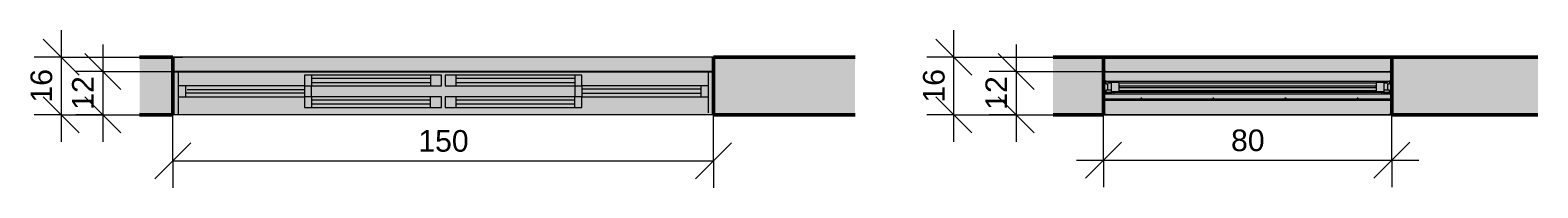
# Model space of a CAD drawing. Header units: metres. Extents: x -7.1 to 16.7, y -17.8 to 3.5.
# Tile 7 of 13: x 5.552 to 9.735, y -11.598 to -11.16. Entities that reach past the tile are written whole.
import ezdxf

# ---------------------------------------------------------------- set-up
doc = ezdxf.new("R2010")
doc.units = ezdxf.units.M
for name, color, linetype, lineweight in [('A-ANNO-DIMS', 7, 'Continuous', 9), ('A-ANNO-DIMS-50', 7, 'Continuous', 9), ('A-DETL-GENF', 7, 'Continuous', 5), ('A-GLAZ', 7, 'Continuous', 5), ('A-WALL', 7, 'Continuous', 5), ('A-WALL-PATT', 7, 'Continuous', 5), ('I-WALL', 7, 'Continuous', 5)]:
    doc.layers.add(name, color=color, linetype=linetype, lineweight=lineweight)
doc.layers.add('A-DETL', color=7, linetype='Continuous', lineweight=5, true_color=0x00a600)
doc.styles.add('Arial', font='arial.ttf', dxfattribs={"height": 0.06})
doc.dimstyles.new('Com_linha__ref__contínua__-_Cor_Vermelha_Arial_1_2mm_2', dxfattribs={"dimscale": 0.3048, "dimtxt": 0.061216, "dimasz": 0.328084, "dimexe": 0.246063, "dimexo": 0.246063, "dimgap": 0.024606, "dimtad": 1, "dimdec": 1, "dimlfac": 100, "dimrnd": 0.1, "dimdsep": 46, "dimtxsty": 'Arial', "dimblk1": 'OBLIQUE', "dimblk2": 'OBLIQUE', "dimsah": 1, "dimcen": 0.09, "dimdle": 0.246063, "dimazin": 0, "dimtfac": 1, "dimtdec": 4, "dimtix": 1, "dimtmove": 0, "dimatfit": 3, "dimfxl": 1, "dimtvp": 1, "dimtolj": 1, "dimtzin": 0, "dimarcsym": 2})

# ---------------------------------------------------------------- blocks, each defined once
blk = doc.blocks.new('JANELA DE CORRE_305-DET_J20')
at = {"layer": 'A-GLAZ', "true_color": 0xfffffe}
h = blk.add_hatch(color=7, dxfattribs=at)
h.paths.add_polyline_path([(0.75, 0.08), (-0.75, 0.08), (-0.75, -0.04), (0.75, -0.04), (0.75, 0.06)])
h.paths.add_polyline_path([(0.0979, 0.06), (0.385, 0.06), (0.385, 0.03), (0.005, 0.03), (0.005, 0.06), (0.035, 0.06)])
h.paths.add_polyline_path([(-0.005, 0.06), (-0.005, 0.03), (-0.385, 0.03), (-0.385, 0.06), (-0.035, 0.06)])
at = {"layer": 'A-GLAZ', "lineweight": 15}
for p, q in [((-0.75, -0.04), (-0.75, 0.08)), ((-0.735, -0.04), (-0.735, 0.075)), ((0.735, -0.04), (0.735, 0.08)), ((0.75, -0.04), (0.75, 0.08)), ((-0.385, 0.03), (-0.735, 0.03)), ((-0.735, 0), (-0.385, 0)), ((-0.715, 0), (-0.715, 0.03)), ((-0.385, 0.02), (-0.715, 0.02)), ((-0.715, 0.009), (-0.385, 0.009)), ((-0.385, 0), (-0.385, 0.03)), ((-0.005, 0), (-0.385, 0)), ((-0.385, 0), (-0.385, -0.03)), ((-0.365, 0), (-0.365, 0.03)), ((-0.365, -0.03), (-0.365, 0)), ((0.385, 0), (0.005, 0)), ((0.005, 0), (0.005, -0.03)), ((0.035, -0.03), (0.035, 0)), ((0.365, 0.03), (0.365, 0)), ((0.365, -0.03), (0.365, 0)), ((0.385, 0), (0.385, 0.03)), ((0.735, 0.03), (0.385, 0.03)), ((0.385, 0.02), (0.715, 0.02)), ((0.71, 0.01), (0.385, 0.01)), ((0.385, 0), (0.735, 0)), ((0.385, -0.03), (0.385, 0)), ((0.715, 0), (0.715, 0.03)), ((-0.385, -0.03), (-0.005, -0.03)), ((-0.035, -0.01), (-0.365, -0.01)), ((-0.365, -0.021), (-0.035, -0.021)), ((-0.035, -0.03), (-0.035, 0)), ((-0.005, -0.03), (-0.005, 0)), ((0.005, -0.03), (0.385, -0.03)), ((0.365, -0.01), (0.035, -0.01)), ((0.035, -0.021), (0.365, -0.021))]:
    blk.add_line(p, q, dxfattribs=at)
at = {"layer": 'A-GLAZ'}
for p, q in [((-0.75, 0.08), (0.75, 0.08)), ((-0.75, -0.04), (-0.75, 0.08)), ((0.75, 0.08), (0.75, -0.04))]:
    blk.add_line(p, q, dxfattribs=at)
blk = doc.blocks.new('JANELA MAXIM-AR_969-DET_J30')
at = {"layer": 'A-GLAZ', "true_color": 0xc0c0c0}
h = blk.add_hatch(color=9, dxfattribs=at)
h.paths.add_polyline_path([(0.4, -0.08), (0.4, 0.04), (0.3931, 0.04), (0.3931, 0.0391), (0.399, 0.039), (0.3987, 0.013), (0.3928, 0.0129), (0.3928, 0.0054), (0.3877, 0.0054), (0.3877, -0.0104), (0.3928, -0.0104), (0.3928, -0.0209), (0.3786, -0.0209), (0.3786, -0.0185), (0.3711, -0.0185), (0.3711, -0.022), (0.399, -0.022), (0.399, -0.079), (0.3928, -0.0791), (0.3931, -0.08), (0.399, -0.08)])
h.paths.add_polyline_path([(-0.3931, -0.08), (-0.3931, -0.0791), (-0.399, -0.079), (-0.399, -0.022), (-0.3711, -0.022), (-0.3711, -0.0185), (-0.3786, -0.0185), (-0.3786, -0.0209), (-0.3928, -0.0209), (-0.3928, -0.0104), (-0.3877, -0.0104), (-0.3877, 0.0054), (-0.3928, 0.0054), (-0.3928, 0.0129), (-0.399, 0.013), (-0.399, 0.039), (-0.3928, 0.0391), (-0.3931, 0.04), (-0.4, 0.04), (-0.4, -0.08), (-0.399, -0.08)])
at = {"layer": 'A-GLAZ', "true_color": 0xfffffc}
for points in [[(0.3987, 0.013), (0.399, 0.013), (0.399, 0.039), (-0.399, 0.039), (-0.3987, 0.013), (0.3984, 0.013)], [(-0.3928, 0.0391), (0.3928, 0.0391), (0.3928, 0.04), (-0.3931, 0.04)], [(-0.3928, -0.011), (-0.3786, -0.011), (-0.3786, 0.0089), (-0.3875, 0.0089), (-0.3875, 0.01), (-0.3563, 0.01), (-0.3563, 0.0087), (0.3563, 0.0089), (0.3563, 0.01), (0.3875, 0.01), (0.3875, 0.0089), (0.3786, 0.0089), (0.3786, -0.011), (0.3928, -0.011), (0.3928, -0.0104), (0.3877, -0.0104), (0.3877, 0.0054), (0.3928, 0.0054), (0.3928, 0.0129), (0.3563, 0.013), (-0.3928, 0.0129), (-0.3928, 0.0054), (-0.3877, 0.0054), (-0.3877, -0.0104), (-0.3928, -0.0104)], [(-0.399, -0.04), (0.399, -0.04), (0.399, -0.037), (-0.399, -0.037)], [(-0.3928, -0.0185), (0.3928, -0.0185), (0.3928, -0.011), (0.3786, -0.011), (0.3786, -0.015), (-0.3786, -0.015), (-0.3786, -0.011), (-0.3928, -0.011), (-0.3928, -0.015)], [(-0.3563, -0.015), (0.3563, -0.015), (0.3563, -0.0137), (-0.3563, -0.0137)], [(-0.3928, -0.08), (0.3931, -0.08), (0.3928, -0.0791), (-0.3928, -0.0791), (-0.3931, -0.08)], [(0.3928, -0.0791), (0.3928, -0.079), (0.1327, -0.0791)]]:
    blk.add_hatch(color=7, dxfattribs=at).paths.add_polyline_path(points)
at = {"layer": 'A-GLAZ', "true_color": 0xc0c0c0}
h = blk.add_hatch(color=9, dxfattribs=at)
h.paths.add_polyline_path([(-0.3786, -0.015), (-0.3563, -0.015), (-0.3563, 0.01), (-0.3875, 0.01), (-0.3875, 0.0089), (-0.3786, 0.0089), (-0.3786, -0.0137)])
h.paths.add_polyline_path([(0.3563, -0.015), (0.3786, -0.015), (0.3786, 0.0089), (0.3875, 0.0089), (0.3875, 0.01), (0.3563, 0.01), (0.3563, -0.0137)])
at = {"layer": 'A-GLAZ', "true_color": 0xfffffc}
h = blk.add_hatch(color=7, dxfattribs=at)
h.paths.add_polyline_path([(0.1327, -0.0137), (0.3563, -0.0137), (0.3563, -0.0045), (-0.3563, -0.0045), (-0.3563, -0.0137)])
h.paths.add_polyline_path([(-0.3563, -0.0005), (0.3563, -0.0005), (0.3563, 0.0087), (-0.3563, 0.0087)])
h = blk.add_hatch(color=7, dxfattribs=at)
h.paths.add_polyline_path([(-0.3928, -0.079), (0.399, -0.079), (0.399, -0.04), (-0.399, -0.04), (-0.399, -0.079), (-0.3931, -0.079)])
h.paths.add_polyline_path([(0.3035, -0.037), (0.3035, -0.034), (0.3065, -0.034), (0.3065, -0.037), (0.399, -0.037), (0.399, -0.022), (-0.399, -0.022), (-0.3988, -0.037), (-0.2965, -0.037), (-0.2965, -0.034), (-0.2935, -0.034), (-0.2935, -0.037), (-0.0965, -0.037), (-0.0965, -0.034), (-0.0935, -0.034), (-0.0935, -0.037), (0.1035, -0.037), (0.1035, -0.034), (0.1065, -0.034), (0.1065, -0.037), (0.1327, -0.037)])
h = blk.add_hatch(color=7, dxfattribs=at)
h.paths.add_polyline_path([(0.3711, -0.022), (0.3711, -0.0185), (-0.3711, -0.0185), (-0.3711, -0.022), (0.3563, -0.022)])
h.paths.add_polyline_path([(0.3786, -0.0209), (0.3928, -0.0209), (0.3928, -0.0185), (0.3786, -0.0185)])
h.paths.add_polyline_path([(-0.3786, -0.0209), (-0.3786, -0.0185), (-0.3928, -0.0188), (-0.3928, -0.0209)])
at = {"layer": 'A-GLAZ', "true_color": 0xbee8fe}
blk.add_hatch(color=254, dxfattribs=at).paths.add_polyline_path([(0.1327, -0.0045), (0.3563, -0.0045), (0.3563, -0.0005), (-0.3563, -0.0005), (-0.3563, -0.0045)])
at = {"layer": 'A-GLAZ', "true_color": 0xc0c0c0}
h = blk.add_hatch(color=9, dxfattribs=at)
h.paths.add_polyline_path([(0.3065, -0.037), (0.3065, -0.034), (0.3035, -0.034), (0.3035, -0.037)])
h.paths.add_polyline_path([(-0.2935, -0.037), (-0.2935, -0.034), (-0.2965, -0.034), (-0.2965, -0.037)])
h.paths.add_polyline_path([(0.1035, -0.037), (0.1065, -0.037), (0.1065, -0.034), (0.1035, -0.034)])
h.paths.add_polyline_path([(-0.0935, -0.037), (-0.0935, -0.034), (-0.0965, -0.034), (-0.0965, -0.037)])
at = {"layer": 'A-GLAZ', "lineweight": 15}
for p, q in [((-0.3931, 0.04), (-0.4, 0.04)), ((-0.399, 0.039), (-0.3928, 0.0391)), ((-0.399, 0.013), (-0.399, 0.039)), ((-0.3928, 0.0129), (-0.399, 0.013)), ((-0.3928, 0.0391), (-0.3931, 0.04)), ((-0.3928, 0.0054), (-0.3928, 0.0129)), ((-0.3877, 0.0054), (-0.3928, 0.0054)), ((-0.3877, -0.0104), (-0.3877, 0.0054)), ((-0.3563, 0.01), (-0.3875, 0.01)), ((-0.3875, 0.01), (-0.3875, 0.0089)), ((-0.3875, 0.0089), (-0.3786, 0.0089)), ((-0.3786, 0.0089), (-0.3786, -0.015)), ((-0.3563, -0.015), (-0.3563, 0.01)), ((0.3875, 0.01), (0.3563, 0.01)), ((0.3563, 0.01), (0.3563, -0.015)), ((0.3786, -0.015), (0.3786, 0.0089)), ((0.3786, 0.0089), (0.3875, 0.0089)), ((0.3875, 0.0089), (0.3875, 0.01)), ((0.3877, 0.0054), (0.3877, -0.0104)), ((0.3928, 0.0054), (0.3877, 0.0054)), ((0.3931, 0.04), (0.3928, 0.0391)), ((0.3928, 0.0391), (0.399, 0.039)), ((0.399, 0.013), (0.3928, 0.0129)), ((0.3928, 0.0129), (0.3928, 0.0054)), ((0.4, 0.04), (0.3931, 0.04)), ((0.399, 0.039), (0.399, 0.013)), ((-0.399, -0.079), (-0.399, -0.022)), ((-0.399, -0.022), (-0.3711, -0.022)), ((-0.3928, -0.0209), (-0.3928, -0.0104)), ((-0.3928, -0.0104), (-0.3877, -0.0104)), ((-0.3786, -0.0209), (-0.3928, -0.0209)), ((-0.3786, -0.015), (-0.3563, -0.015)), ((-0.3711, -0.0185), (-0.3786, -0.0185)), ((-0.3786, -0.0185), (-0.3786, -0.0209)), ((-0.3711, -0.022), (-0.3711, -0.0185)), ((-0.3563, -0.0005), (-0.3563, -0.0045)), ((0.3563, -0.0005), (-0.3563, -0.0005)), ((-0.3563, -0.0045), (0.3563, -0.0045)), ((-0.2965, -0.034), (-0.2965, -0.037)), ((-0.2935, -0.034), (-0.2965, -0.034)), ((-0.2965, -0.037), (-0.2935, -0.037)), ((-0.2935, -0.037), (-0.2935, -0.034)), ((-0.0965, -0.034), (-0.0965, -0.037)), ((-0.0935, -0.034), (-0.0965, -0.034)), ((-0.0965, -0.037), (-0.0935, -0.037)), ((-0.0935, -0.037), (-0.0935, -0.034)), ((0.1035, -0.034), (0.1035, -0.037)), ((0.1065, -0.034), (0.1035, -0.034)), ((0.1035, -0.037), (0.1065, -0.037)), ((0.1065, -0.037), (0.1065, -0.034)), ((0.3035, -0.034), (0.3035, -0.037)), ((0.3065, -0.034), (0.3035, -0.034)), ((0.3035, -0.037), (0.3065, -0.037)), ((0.3065, -0.037), (0.3065, -0.034)), ((0.3563, -0.0045), (0.3563, -0.0005)), ((0.3563, -0.015), (0.3786, -0.015)), ((0.3786, -0.0185), (0.3711, -0.0185)), ((0.3711, -0.0185), (0.3711, -0.022)), ((0.3711, -0.022), (0.399, -0.022)), ((0.3786, -0.0209), (0.3786, -0.0185)), ((0.3928, -0.0209), (0.3786, -0.0209)), ((0.3877, -0.0104), (0.3928, -0.0104)), ((0.3928, -0.0104), (0.3928, -0.0209)), ((0.399, -0.022), (0.399, -0.079)), ((-0.4, -0.08), (-0.3931, -0.08)), ((-0.3928, -0.0791), (-0.399, -0.079)), ((-0.3931, -0.08), (-0.3928, -0.0791)), ((0.399, -0.079), (0.3928, -0.0791)), ((0.3928, -0.0791), (0.3931, -0.08)), ((0.3931, -0.08), (0.4, -0.08))]:
    blk.add_line(p, q, dxfattribs=at)
at = {"layer": 'A-GLAZ'}
for p, q in [((-0.399, 0.039), (0.399, 0.039)), ((-0.399, 0.013), (0.399, 0.013)), ((-0.3931, 0.04), (0.3931, 0.04)), ((-0.3928, 0.0391), (0.3928, 0.0391)), ((-0.3563, 0.0087), (0.3563, 0.0087)), ((-0.2965, -0.037), (-0.399, -0.037)), ((0.399, -0.04), (-0.399, -0.04)), ((-0.3928, -0.011), (-0.3786, -0.011)), ((-0.3786, -0.0185), (-0.3928, -0.0185)), ((0.3711, -0.0185), (-0.3711, -0.0185)), ((-0.3711, -0.022), (0.3711, -0.022)), ((0.3563, -0.0137), (-0.3563, -0.0137)), ((0.3563, -0.015), (-0.3563, -0.015)), ((-0.0965, -0.037), (-0.2935, -0.037)), ((0.1035, -0.037), (-0.0935, -0.037)), ((0.3035, -0.037), (0.1065, -0.037)), ((0.399, -0.037), (0.3065, -0.037)), ((0.3786, -0.011), (0.3928, -0.011)), ((0.3928, -0.0185), (0.3786, -0.0185)), ((-0.399, -0.079), (0.399, -0.079)), ((-0.3931, -0.08), (0.3931, -0.08)), ((-0.3928, -0.0791), (0.3928, -0.0791))]:
    blk.add_line(p, q, dxfattribs=at)
blk = doc.blocks.new('DIMBLOCK4-DET_J2')
at = {"layer": 'A-ANNO-DIMS-50', "color": 242, "true_color": 0xbd2b2e}
for p, q in [((5.948, -11.5229), (5.948, -11.3312)), ((7.448, -11.5229), (7.448, -11.3042)), ((5.948, -11.5229), (5.998, -11.4729)), ((7.448, -11.5229), (7.498, -11.4729)), ((5.948, -11.5229), (5.898, -11.5729)), ((5.948, -11.5229), (7.448, -11.5229)), ((5.948, -11.5229), (5.948, -11.5979)), ((7.448, -11.5229), (7.398, -11.5729)), ((7.448, -11.5229), (7.448, -11.5979))]:
    blk.add_line(p, q, dxfattribs=at)
at = {"layer": 'A-ANNO-DIMS-50', "color": 0, "insert": (6.6288, -11.4375), "char_height": 0.06, "width": 0.16613, "attachment_point": 1, "line_spacing_factor": 0.941778, "style": 'Arial'}
blk.add_mtext('150', dxfattribs=at)
blk = doc.blocks.new('_Oblique')
at = {"color": 0, "linetype": 'ByBlock', "lineweight": -2}
blk.add_line((-0.5, -0.5), (0.5, 0.5), dxfattribs=at)
blk = doc.blocks.new('DIMBLOCK5-DET_J2')
at = {"layer": 'A-ANNO-DIMS-50', "color": 242, "true_color": 0xbd2b2e}
for p, q in [((5.7537, -11.2), (5.7537, -11.47)), ((5.7537, -11.275), (5.7037, -11.225)), ((5.7537, -11.275), (5.6787, -11.275)), ((5.7537, -11.275), (5.8037, -11.325)), ((5.7537, -11.275), (6.0388, -11.275)), ((5.7537, -11.395), (5.7037, -11.345)), ((5.7537, -11.395), (5.6787, -11.395)), ((5.7537, -11.395), (5.8037, -11.445)), ((5.7537, -11.395), (5.873, -11.395))]:
    blk.add_line(p, q, dxfattribs=at)
at = {"layer": 'A-ANNO-DIMS-50', "color": 0, "insert": (5.6683, -11.3812), "char_height": 0.06, "width": 0.110753, "attachment_point": 1, "rotation": 90, "line_spacing_factor": 0.941778, "style": 'Arial'}
blk.add_mtext('12', dxfattribs=at)
blk = doc.blocks.new('DIMBLOCK6-DET_J2')
at = {"layer": 'A-ANNO-DIMS-50', "color": 242, "true_color": 0xbd2b2e}
for p, q in [((5.6385, -11.16), (5.6385, -11.47)), ((5.6385, -11.235), (5.5885, -11.185)), ((5.6385, -11.235), (5.5635, -11.235)), ((5.6385, -11.235), (5.6885, -11.285)), ((5.6385, -11.235), (5.9748, -11.235)), ((5.6385, -11.395), (5.5885, -11.345)), ((5.6385, -11.395), (5.5635, -11.395)), ((5.6385, -11.395), (5.6885, -11.445)), ((5.6385, -11.395), (5.873, -11.395))]:
    blk.add_line(p, q, dxfattribs=at)
at = {"layer": 'A-ANNO-DIMS-50', "color": 0, "insert": (5.5531, -11.3612), "char_height": 0.06, "width": 0.110753, "attachment_point": 1, "rotation": 90, "line_spacing_factor": 0.941778, "style": 'Arial'}
blk.add_mtext('16', dxfattribs=at)
blk = doc.blocks.new('DIMBLOCK7-DET_J3')
at = {"layer": 'A-ANNO-DIMS-50', "color": 242, "true_color": 0xbd2b2e}
for p, q in [((8.5297, -11.5213), (8.5297, -11.3623)), ((9.3297, -11.5213), (9.3297, -11.3487)), ((8.5297, -11.5213), (8.5797, -11.4713)), ((9.3297, -11.5213), (9.3797, -11.4713)), ((8.4547, -11.5213), (9.4047, -11.5213)), ((8.5297, -11.5213), (8.4797, -11.5713)), ((8.5297, -11.5213), (8.5297, -11.5963)), ((9.3297, -11.5213), (9.2797, -11.5713)), ((9.3297, -11.5213), (9.3297, -11.5963))]:
    blk.add_line(p, q, dxfattribs=at)
at = {"layer": 'A-ANNO-DIMS-50', "color": 0, "insert": (8.8835, -11.4359), "char_height": 0.06, "width": 0.110753, "attachment_point": 1, "line_spacing_factor": 0.941778, "style": 'Arial'}
blk.add_mtext('80', dxfattribs=at)
blk = doc.blocks.new('DIMBLOCK8-DET_J3')
at = {"layer": 'A-ANNO-DIMS-50', "color": 242, "true_color": 0xbd2b2e}
for p, q in [((8.2877, -11.2), (8.2877, -11.47)), ((8.2877, -11.275), (8.2377, -11.225)), ((8.2877, -11.275), (8.2127, -11.275)), ((8.2877, -11.275), (8.3377, -11.325)), ((8.2877, -11.275), (8.6215, -11.275)), ((8.2877, -11.395), (8.2377, -11.345)), ((8.2877, -11.395), (8.2127, -11.395)), ((8.2877, -11.395), (8.3377, -11.445)), ((8.2877, -11.395), (8.4547, -11.395))]:
    blk.add_line(p, q, dxfattribs=at)
at = {"layer": 'A-ANNO-DIMS-50', "color": 0, "insert": (8.2023, -11.3812), "char_height": 0.06, "width": 0.110753, "attachment_point": 1, "rotation": 90, "line_spacing_factor": 0.941778, "style": 'Arial'}
blk.add_mtext('12', dxfattribs=at)
blk = doc.blocks.new('DIMBLOCK9-DET_J3')
at = {"layer": 'A-ANNO-DIMS-50', "color": 242, "true_color": 0xbd2b2e}
for p, q in [((8.1143, -11.47), (8.1143, -11.16)), ((8.1143, -11.235), (8.0643, -11.185)), ((8.1143, -11.235), (8.0393, -11.235)), ((8.1143, -11.235), (8.1643, -11.285)), ((8.1143, -11.235), (8.4725, -11.235)), ((8.1143, -11.395), (8.0643, -11.345)), ((8.1143, -11.395), (8.0393, -11.395)), ((8.1143, -11.395), (8.1643, -11.445)), ((8.1143, -11.395), (8.3156, -11.395))]:
    blk.add_line(p, q, dxfattribs=at)
at = {"layer": 'A-ANNO-DIMS-50', "color": 0, "insert": (8.0289, -11.3612), "char_height": 0.06, "width": 0.110753, "attachment_point": 1, "rotation": 90, "line_spacing_factor": 0.941778, "style": 'Arial'}
blk.add_mtext('16', dxfattribs=at)

msp = doc.modelspace()

# ---------------------------------------------------------------- hatches: boundary and pattern name
at = {"layer": 'A-DETL-GENF', "true_color": 0xffffff}
msp.add_hatch(color=7, dxfattribs=at).paths.add_polyline_path([(7.3445, -11.275), (7.448, -11.275), (7.448, -11.235), (5.948, -11.235), (5.948, -11.275), (7.0963, -11.275)])
h = msp.add_hatch(color=7, dxfattribs=at)
h.paths.add_polyline_path([(6.663, -11.375), (6.693, -11.375), (6.693, -11.345), (6.663, -11.345), (6.663, -11.365)])
h.paths.add_polyline_path([(6.333, -11.375), (6.333, -11.345), (6.313, -11.345), (6.313, -11.375)])
h = msp.add_hatch(color=7, dxfattribs=at)
h.paths.add_polyline_path([(6.6001, -11.375), (6.663, -11.375), (6.663, -11.365), (6.333, -11.365), (6.333, -11.375), (6.352, -11.375)])
h.paths.add_polyline_path([(6.6001, -11.354), (6.663, -11.354), (6.663, -11.345), (6.333, -11.345), (6.333, -11.354), (6.352, -11.354)])
at = {"layer": 'A-DETL-GENF', "true_color": 0xe1ffff}
for points in [[(6.663, -11.365), (6.663, -11.354), (6.333, -11.354), (6.333, -11.365), (6.6001, -11.365)], [(7.063, -11.365), (7.063, -11.354), (6.733, -11.354), (6.733, -11.365), (6.8482, -11.365)]]:
    msp.add_hatch(color=7, dxfattribs=at).paths.add_polyline_path(points)
at = {"layer": 'A-DETL-GENF', "true_color": 0xffffff}
h = msp.add_hatch(color=7, dxfattribs=at)
h.paths.add_polyline_path([(6.703, -11.375), (6.733, -11.375), (6.733, -11.345), (6.703, -11.345), (6.703, -11.365)])
h.paths.add_polyline_path([(7.083, -11.375), (7.083, -11.345), (7.063, -11.345), (7.063, -11.375)])
h = msp.add_hatch(color=7, dxfattribs=at)
h.paths.add_polyline_path([(6.733, -11.375), (7.063, -11.375), (7.063, -11.365), (6.733, -11.365)])
h.paths.add_polyline_path([(6.8482, -11.354), (7.063, -11.354), (7.063, -11.345), (6.733, -11.345), (6.733, -11.354)])
at = {"layer": 'A-WALL-PATT', "true_color": 0x808080}
h = msp.add_hatch(color=8, dxfattribs=at)
h.paths.add_polyline_path([(5.8557, -11.395), (5.948, -11.395), (5.948, -11.235), (5.8557, -11.235), (5.8557, -11.275)])
h.paths.add_polyline_path([(7.8407, -11.395), (7.8407, -11.235), (7.448, -11.235), (7.448, -11.395)])
h = msp.add_hatch(color=8, dxfattribs=at)
h.paths.add_polyline_path([(9.3297, -11.395), (9.6796, -11.395), (9.6796, -11.235), (9.3297, -11.235)])
h.paths.add_polyline_path([(8.3901, -11.395), (8.5297, -11.395), (8.5297, -11.235), (8.3901, -11.235), (8.3901, -11.3485)])
msp.add_hatch(color=8, dxfattribs=at).paths.add_polyline_path([(9.7347, -11.3978), (9.7347, -11.235), (9.6796, -11.235), (9.6796, -11.3978)])
at = {"layer": 'I-WALL', "true_color": 0xf4f4f4}
msp.add_hatch(color=7, dxfattribs=at).paths.add_polyline_path([(8.5369, -11.275), (9.3297, -11.275), (9.3297, -11.235), (8.5297, -11.235), (8.5297, -11.275), (8.5366, -11.275)])

# ---------------------------------------------------------------- linework, layer by layer
at = {"layer": 'A-DETL', "color": 7, "lineweight": 50}
for p, q in [((5.948, -11.235), (5.948, -11.275)), ((7.448, -11.275), (7.448, -11.235)), ((5.948, -11.275), (5.948, -11.395)), ((7.448, -11.275), (7.448, -11.395)), ((9.6046, -11.395), (9.7347, -11.395))]:
    msp.add_line(p, q, dxfattribs=at)
at = {"layer": 'A-DETL', "color": 7, "lineweight": 15}
for p, q in [((7.448, -11.235), (5.948, -11.235)), ((6.333, -11.345), (6.313, -11.345)), ((6.313, -11.345), (6.313, -11.375)), ((6.313, -11.375), (6.333, -11.375)), ((6.333, -11.345), (6.333, -11.354)), ((6.663, -11.345), (6.333, -11.345)), ((6.663, -11.354), (6.333, -11.354)), ((6.333, -11.354), (6.333, -11.365)), ((6.333, -11.365), (6.333, -11.375)), ((6.333, -11.365), (6.663, -11.365)), ((6.333, -11.375), (6.663, -11.375)), ((6.693, -11.345), (6.663, -11.345)), ((6.663, -11.354), (6.663, -11.345)), ((6.663, -11.365), (6.663, -11.354)), ((6.663, -11.375), (6.663, -11.365)), ((6.663, -11.375), (6.693, -11.375)), ((6.693, -11.375), (6.693, -11.345)), ((6.733, -11.345), (6.703, -11.345)), ((6.703, -11.345), (6.703, -11.375)), ((6.703, -11.375), (6.733, -11.375)), ((7.063, -11.345), (6.733, -11.345)), ((6.733, -11.345), (6.733, -11.354)), ((6.733, -11.354), (6.733, -11.365)), ((7.063, -11.354), (6.733, -11.354)), ((6.733, -11.365), (6.733, -11.375)), ((6.733, -11.365), (7.063, -11.365)), ((6.733, -11.375), (7.063, -11.375)), ((7.083, -11.345), (7.063, -11.345)), ((7.063, -11.354), (7.063, -11.345)), ((7.063, -11.365), (7.063, -11.354)), ((7.063, -11.375), (7.063, -11.365)), ((7.063, -11.375), (7.083, -11.375)), ((7.083, -11.375), (7.083, -11.345))]:
    msp.add_line(p, q, dxfattribs=at)
at = {"layer": 'A-DETL', "color": 7, "lineweight": 25}
msp.add_line((5.948, -11.275), (7.448, -11.275), dxfattribs=at)
at = {"layer": 'A-WALL', "lineweight": 50}
for p, q in [((9.7347, -11.235), (9.6796, -11.235)), ((9.6796, -11.395), (9.6796, -11.3978))]:
    msp.add_line(p, q, dxfattribs=at)
at = {"layer": 'I-WALL', "lineweight": 50}
for p, q in [((5.948, -11.235), (5.8557, -11.235)), ((7.8407, -11.235), (7.448, -11.235)), ((8.3901, -11.235), (9.6796, -11.235)), ((8.5297, -11.395), (8.5297, -11.235)), ((9.3297, -11.235), (9.3297, -11.395)), ((5.8557, -11.395), (5.948, -11.395)), ((7.448, -11.395), (7.8407, -11.395)), ((8.3901, -11.395), (8.5297, -11.395)), ((9.3297, -11.395), (9.6796, -11.395))]:
    msp.add_line(p, q, dxfattribs=at)

# ---------------------------------------------------------------- block references
at = {"layer": 'A-GLAZ', "rotation": 180}
msp.add_blockref('JANELA DE CORRE_305-DET_J20', (6.698, -11.315), dxfattribs=at)
at = {"layer": 'A-GLAZ'}
msp.add_blockref('JANELA MAXIM-AR_969-DET_J30', (8.9297, -11.315), dxfattribs=at)

# ---------------------------------------------------------------- dimensions: what is measured, and where the dimension line sits
at = {"layer": 'A-ANNO-DIMS', "color": 242, "true_color": 0xbd2b2e}
for base, p1, p2, override, picture, middle in [((5.6385, -11.395), (6.0498, -11.235), (5.948, -11.395), {"dimpost": '<>', "dimfxl": 0.189624}, 'DIMBLOCK6-DET_J2', (5.6004, -11.315)), ((8.1143, -11.235), (8.3807, -11.395), (8.5475, -11.235), {"dimpost": '<>', "dimfxl": 0.231187}, 'DIMBLOCK9-DET_J3', (8.0762, -11.315)), ((5.7537, -11.395), (6.1138, -11.275), (5.948, -11.395), {"dimpost": '<>', "dimfxl": 0.204707}, 'DIMBLOCK5-DET_J2', (5.7161, -11.335)), ((8.2877, -11.395), (8.6965, -11.275), (8.5297, -11.395), {"dimpost": '<>', "dimfxl": 0.205542}, 'DIMBLOCK8-DET_J3', (8.2501, -11.335))]:
    dim = msp.add_linear_dim(base=base, p1=p1, p2=p2, angle=90, dimstyle='Com_linha__ref__contínua__-_Cor_Vermelha_Arial_1_2mm_2', override=override, dxfattribs=at)
    dim.commit()
    dim.dimension.update_dxf_attribs({"geometry": picture, "text_midpoint": middle})
for base, p1, p2, override, picture, middle in [((7.448, -11.5229), (5.948, -11.2562), (7.448, -11.2292), {"dimpost": '<>', "dimfxl": 1.500243}, 'DIMBLOCK4-DET_J2', (6.698, -11.4847)), ((9.3297, -11.5213), (8.5297, -11.2873), (9.3297, -11.2737), {"dimpost": '<>', "dimfxl": 0.800116}, 'DIMBLOCK7-DET_J3', (8.9297, -11.4831))]:
    dim = msp.add_linear_dim(base=base, p1=p1, p2=p2, dimstyle='Com_linha__ref__contínua__-_Cor_Vermelha_Arial_1_2mm_2', override=override, dxfattribs=at)
    dim.commit()
    dim.dimension.update_dxf_attribs({"geometry": picture, "text_midpoint": middle})

doc.saveas('drawing.dxf')
